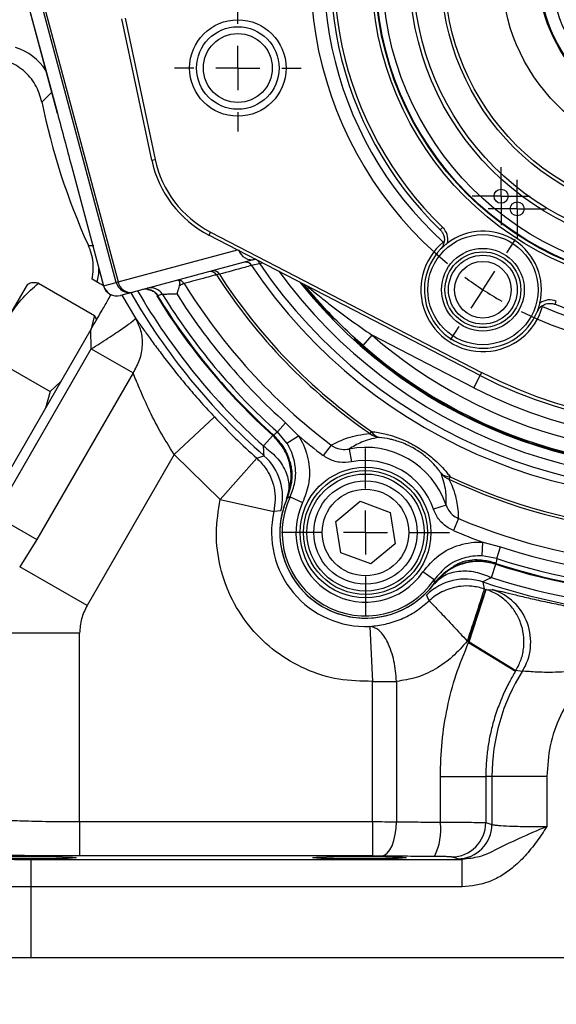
# Model space of a CAD drawing. Header units: inches. Extents: x 0.4 to 16.6, y 0.2 to 10.8.
# Tile 3 of 12: x 3.2 to 4.5, y 4 to 6.2. Entities that reach past the tile are written whole.
import ezdxf

# ---------------------------------------------------------------- set-up
doc = ezdxf.new("R2010")
doc.units = ezdxf.units.IN
doc.header["$MEASUREMENT"] = 0
doc.layers.add('SLD-0', color=7, linetype='Continuous', lineweight=25)
doc.styles.add('SLDTEXTSTYLE0', font='TXT', dxfattribs={"width": 0.75})
doc.dimstyles.new('SLDDIMSTYLE0', dxfattribs={"dimtxt": 0.145833, "dimasz": 0.13, "dimexe": 0, "dimexo": 0.0625, "dimgap": 0.036458, "dimtad": 0, "dimtih": 1, "dimtoh": 1, "dimdec": 1, "dimlfac": 2, "dimrnd": 1e-09, "dimzin": 12, "dimdsep": 46, "dimtxsty": 'SLDTEXTSTYLE0', "dimsah": 1, "dimcen": 0.09, "dimadec": 0, "dimazin": 3, "dimtfac": 1, "dimtdec": 1, "dimtofl": 0, "dimtmove": 0, "dimatfit": 3, "dimfxl": 0, "dimfrac": 2, "dimtolj": 1, "dimtzin": 12, "dimarcsym": 0})

# ---------------------------------------------------------------- blocks, each defined once
blk = doc.blocks.new('_D_2')
at = {"layer": 'SLD-0', "color": 7}
for p, q in [((4.7592, 4.1825), (4.7592, 3.5541)), ((2.7924, 4.0677), (2.7924, 3.5541)), ((2.7924, 3.6791), (3.4659, 3.6791)), ((3.638, 3.6791), (3.5936, 3.6791)), ((3.5936, 3.6791), (3.5936, 3.4474)), ((3.9612, 3.6791), (4.0056, 3.6791)), ((4.0056, 3.6791), (4.0056, 3.4474)), ((4.7592, 3.6791), (4.1333, 3.6791)), ((3.5936, 3.4474), (3.638, 3.4474)), ((4.0056, 3.4474), (3.9612, 3.4474))]:
    blk.add_line(p, q, dxfattribs=at)
for points in [[(2.7924, 3.6791), (2.9224, 3.6591), (2.9224, 3.6991)], [(4.7592, 3.6791), (4.6292, 3.6991), (4.6292, 3.6591)]]:
    blk.add_solid(points, dxfattribs=at)
at = {"layer": 'SLD-0', "color": 7, "char_height": 0.14583, "attachment_point": 1, "style": 'SLDTEXTSTYLE0'}
for s, insert in [('3.9', (3.665, 3.8966)), ('100', (3.638, 3.6353))]:
    blk.add_mtext(s, dxfattribs=dict(at, insert=insert))
blk = doc.blocks.new('SW_CENTERMARKSYMBOL_0')
at = {"layer": 'SLD-0', "color": 0}
for p, q in [((0, 0.1), (0, 0.190625)), ((0, 0), (0, 0.05)), ((-0.1, 0), (-0.190625, 0)), ((0, 0), (-0.05, 0)), ((0, 0), (0, -0.05)), ((0, 0), (0.05, 0)), ((0.1, 0), (0.190625, 0)), ((0, -0.1), (0, -0.190625))]:
    blk.add_line(p, q, dxfattribs=at)
blk = doc.blocks.new('SW_CENTERMARKSYMBOL_5')
at = {"layer": 'SLD-0', "color": 0}
for p, q in [((0, 0.05), (0, 0.065875)), ((0, 0), (0, 0.05)), ((-0.05, 0), (-0.065875, 0)), ((0, 0), (-0.05, 0)), ((0, 0), (0, -0.05)), ((0, 0), (0.05, 0)), ((0.05, 0), (0.065875, 0)), ((0, -0.05), (0, -0.065875))]:
    blk.add_line(p, q, dxfattribs=at)
blk = doc.blocks.new('SW_CENTERMARKSYMBOL_6')
at = {"layer": 'SLD-0', "color": 0}
for p, q in [((0, 0.05), (0, 0.065875)), ((0, 0), (0, 0.05)), ((-0.05, 0), (-0.065875, 0)), ((0, 0), (-0.05, 0)), ((0, 0), (0, -0.05)), ((0, 0), (0.05, 0)), ((0.05, 0), (0.065875, 0)), ((0, -0.05), (0, -0.065875))]:
    blk.add_line(p, q, dxfattribs=at)
blk = doc.blocks.new('SW_CENTERMARKSYMBOL_8')
at = {"layer": 'SLD-0', "color": 0}
for p, q in [((0, 0.1), (0, 0.190625)), ((0, 0), (0, 0.05)), ((-0.1, 0), (-0.190625, 0)), ((0, 0), (-0.05, 0)), ((0, 0), (0, -0.05)), ((0, 0), (0.05, 0)), ((0.1, 0), (0.190625, 0)), ((0, -0.1), (0, -0.190625))]:
    blk.add_line(p, q, dxfattribs=at)
blk = doc.blocks.new('SW_CENTERMARKSYMBOL_15')
at = {"layer": 'SLD-0', "color": 0}
for p, q in [((0, 0.05), (0, 0.065875)), ((0, 0), (0, 0.05)), ((-0.05, 0), (-0.065875, 0)), ((0, 0), (-0.05, 0)), ((0, 0), (0, -0.05)), ((0, 0), (0.05, 0)), ((0.05, 0), (0.065875, 0)), ((0, -0.05), (0, -0.065875))]:
    blk.add_line(p, q, dxfattribs=at)
blk = doc.blocks.new('SW_CENTERMARKSYMBOL_16')
at = {"layer": 'SLD-0', "color": 0}
for p, q in [((0, 0.05), (0, 0.065875)), ((0, 0), (0, 0.05)), ((-0.05, 0), (-0.065875, 0)), ((0, 0), (-0.05, 0)), ((0, 0), (0, -0.05)), ((0, 0), (0.05, 0)), ((0.05, 0), (0.065875, 0)), ((0, -0.05), (0, -0.065875))]:
    blk.add_line(p, q, dxfattribs=at)
blk = doc.blocks.new('SW_CENTERMARKSYMBOL_18')
at = {"layer": 'SLD-0', "color": 0}
for p, q in [((0, 0.1), (0, 0.14375)), ((0, 0), (0, 0.05)), ((-0.1, 0), (-0.14375, 0)), ((0, 0), (-0.05, 0)), ((0, 0), (0, -0.05)), ((0, 0), (0.05, 0)), ((0.1, 0), (0.14375, 0)), ((0, -0.1), (0, -0.14375))]:
    blk.add_line(p, q, dxfattribs=at)
blk = doc.blocks.new('SW_CENTERMARKSYMBOL_20')
at = {"layer": 'SLD-0', "color": 0}
for p, q in [((-0.468, -0.6207), (-0.468, 0.1886)), ((0.0545, 0.0839), (0.0741, 0.1141)), ((0, 0), (0.0272, 0.0419)), ((0, 0), (-0.0272, -0.0419)), ((-0.0545, -0.0839), (-0.0741, -0.1141)), ((-1.2726, -0.1982), (-1.3028, -0.1786)), ((-1.1888, -0.2527), (-1.2307, -0.2255)), ((-1.1888, -0.2527), (-1.1468, -0.2799)), ((-1.1049, -0.3071), (-1.0747, -0.3268)), ((-0.468, -0.7207), (-0.468, -0.6707)), ((-0.568, -0.7207), (-1.3774, -0.7207)), ((-0.468, -0.7207), (-0.518, -0.7207)), ((-0.468, -0.7207), (-0.468, -0.7707)), ((-0.468, -0.7207), (-0.418, -0.7207)), ((-0.368, -0.7207), (0.4413, -0.7207)), ((-0.468, -0.8207), (-0.468, -1.6301)), ((0.1688, -1.1343), (0.1386, -1.1147)), ((0.2527, -1.1888), (0.2107, -1.1615)), ((0.2527, -1.1888), (0.2946, -1.216)), ((0.3366, -1.2432), (0.3667, -1.2629)), ((-0.8816, -1.3576), (-0.862, -1.3274)), ((-0.9361, -1.4415), (-0.9089, -1.3995)), ((-0.9361, -1.4415), (-0.9633, -1.4834)), ((-0.9906, -1.5253), (-1.0102, -1.5555))]:
    blk.add_line(p, q, dxfattribs=at)
for start, end in [(63.6671, 140.3329), (57, 60.3336), (53.6664, 57), (333.6671, 50.3329), (143.6664, 147), (147, 150.3336), (153.6671, 230.3329), (327, 330.3336), (323.6664, 327), (243.6671, 320.3329), (233.6664, 237), (237, 240.3336)]:
    blk.add_arc((-0.468, -0.7207), 0.8594, start, end, dxfattribs=at)

msp = doc.modelspace()

# ---------------------------------------------------------------- linework, layer by layer
at = {"color": 7, "linetype": 'Continuous', "lineweight": 25}
for p, q in [((3.2528, 6.3063), (3.3258, 6.0337)), ((3.2528, 6.3063), (3.3259, 6.0337)), ((3.4593, 5.6499), (3.2814, 6.314)), ((3.2855, 6.3151), (3.4635, 5.651)), ((3.54, 5.9272), (3.4718, 6.2481)), ((3.4795, 6.2498), (3.5477, 5.9288)), ((3.3259, 6.0337), (3.3258, 6.0337)), ((3.54, 5.9272), (3.5477, 5.9288)), ((3.3577, 5.9148), (3.4307, 5.6422)), ((3.3577, 5.9148), (3.4308, 5.6422)), ((3.3577, 5.9148), (3.3577, 5.9148)), ((4.1943, 5.7692), (4.1997, 5.7748)), ((3.6732, 5.7641), (3.6696, 5.7572)), ((4.2847, 5.4384), (3.6696, 5.7572)), ((3.6732, 5.7641), (4.2883, 5.4454)), ((3.3957, 5.7348), (3.3962, 5.7338)), ((3.3962, 5.7338), (3.4089, 5.7336)), ((4.2033, 5.7413), (4.2011, 5.7414)), ((3.7756, 5.7023), (3.4976, 5.6278)), ((3.4164, 5.6504), (3.4048, 5.6571)), ((3.2162, 5.5714), (3.2592, 5.6459)), ((3.283, 5.6483), (3.4098, 5.5751)), ((3.4308, 5.6422), (3.4593, 5.6499)), ((3.4593, 5.6499), (3.4635, 5.651)), ((3.447, 5.6206), (3.4466, 5.6227)), ((3.4976, 5.6278), (3.469, 5.6201)), ((3.5534, 5.6195), (3.5534, 5.6195)), ((4.4265, 5.595), (4.4255, 5.597)), ((4.4547, 5.6001), (4.4576, 5.6073)), ((3.4098, 5.5751), (3.4016, 5.542)), ((3.4154, 5.566), (3.4098, 5.5751)), ((3.4021, 5.543), (3.165, 5.1322)), ((3.4029, 5.4991), (3.4021, 5.543)), ((4.0193, 5.5066), (4.0399, 5.5301)), ((4.2704, 5.4107), (4.0399, 5.5301)), ((3.1846, 5.1209), (3.4029, 5.4991)), ((3.4029, 5.4991), (3.4977, 5.4443)), ((3.183, 5.4751), (3.3098, 5.4019)), ((3.4977, 5.4443), (3.2794, 5.0662)), ((4.2704, 5.4107), (4.2847, 5.4384)), ((4.2883, 5.4454), (4.2847, 5.4384)), ((3.3341, 5.4251), (3.3098, 5.4019)), ((3.3098, 5.4019), (3.299, 5.3643)), ((3.591, 5.2591), (3.6822, 5.3446)), ((3.8249, 5.3105), (3.8436, 5.3313)), ((3.8436, 5.3313), (3.8728, 5.3019)), ((3.8148, 5.3022), (3.7936, 5.2786)), ((3.8148, 5.3022), (3.8194, 5.3021)), ((3.8466, 5.285), (3.8249, 5.3105)), ((3.8466, 5.285), (3.8728, 5.3019)), ((4.0385, 5.3116), (4.035, 5.3066)), ((3.9469, 5.2806), (3.929, 5.257)), ((3.591, 5.2591), (3.3932, 4.9165)), ((3.6953, 5.1575), (3.591, 5.2591)), ((3.7783, 5.2509), (3.7945, 5.2566)), ((3.9875, 5.2717), (3.9933, 5.2423)), ((3.7783, 5.2509), (3.6953, 5.1575)), ((3.8531, 5.243), (3.8537, 5.2421)), ((3.8531, 5.243), (3.8538, 5.2407)), ((3.8538, 5.2407), (3.8544, 5.2382)), ((3.8565, 5.2304), (3.8561, 5.1962)), ((4.2167, 5.2087), (4.2141, 5.2032)), ((3.8541, 5.1635), (3.8823, 5.1501)), ((3.6953, 5.1575), (3.8171, 5.1296)), ((3.8202, 5.1575), (3.8171, 5.1296)), ((3.9573, 5.1075), (4.013, 5.1533)), ((4.013, 5.1533), (4.0806, 5.128)), ((4.2077, 5.1446), (4.1794, 5.1349)), ((3.1846, 5.1209), (3.2794, 5.0662)), ((3.833, 5.1316), (3.8171, 5.1296)), ((4.0806, 5.128), (4.0924, 5.0568)), ((3.9691, 5.0363), (3.9573, 5.1075)), ((4.2357, 5.1139), (4.2242, 5.0865)), ((3.2794, 5.0662), (3.2405, 5.0046)), ((4.0924, 5.0568), (4.0367, 5.011)), ((4.2897, 5.0292), (4.2912, 5.0603)), ((4.2912, 5.0603), (4.3313, 5.0497)), ((4.0367, 5.011), (3.9691, 5.0363)), ((4.3225, 5.0231), (4.2897, 5.0292)), ((4.3225, 5.0231), (4.3313, 5.0497)), ((4.3106, 4.9801), (4.3204, 5.0102)), ((4.318, 5.0142), (4.3204, 5.0102)), ((3.3932, 4.9165), (3.2405, 5.0046)), ((4.1807, 4.975), (4.1549, 4.9927)), ((4.2911, 4.9699), (4.294, 4.9545)), ((4.1693, 4.9273), (4.1635, 4.9407)), ((4.2588, 4.8345), (4.2979, 4.9532)), ((4.2598, 4.8342), (4.2988, 4.9529)), ((4.294, 4.9545), (4.2979, 4.9532)), ((4.2979, 4.9532), (4.2988, 4.9529)), ((4.2988, 4.9529), (4.313, 4.9525)), ((3.3765, 4.854), (3.1891, 4.854)), ((3.3765, 4.426), (3.3765, 4.854)), ((4.0349, 4.8692), (4.0408, 4.7444)), ((4.2588, 4.8345), (4.2556, 4.8359)), ((4.2588, 4.8345), (4.2598, 4.8342)), ((4.2588, 4.8325), (4.2588, 4.8345)), ((4.2588, 4.8325), (4.2598, 4.8342)), ((4.2588, 4.8325), (4.3652, 4.7679)), ((4.2598, 4.8342), (4.366, 4.7692)), ((4.3805, 4.7671), (4.366, 4.7692)), ((4.0408, 4.7444), (4.0953, 4.7444)), ((4.0408, 4.426), (4.0408, 4.7444)), ((4.0953, 4.7444), (4.0953, 4.4259)), ((4.1946, 4.5287), (4.2977, 4.5287)), ((4.1946, 4.4249), (4.1946, 4.5287)), ((4.2977, 4.5287), (4.2977, 4.4238)), ((4.3117, 4.5287), (4.2977, 4.5287)), ((4.3117, 4.5287), (4.3117, 4.4196)), ((4.4362, 4.5287), (4.3117, 4.5287)), ((4.4362, 4.5287), (4.4362, 4.4147)), ((3.3765, 4.426), (3.3765, 4.3481)), ((3.3765, 4.426), (4.0408, 4.426)), ((4.0408, 4.426), (4.0408, 4.3481)), ((4.2977, 4.4238), (4.3117, 4.4196)), ((3.2654, 4.3403), (4.2443, 4.3403)), ((3.2654, 4.3403), (3.2654, 4.2779)), ((4.0408, 4.3481), (3.3765, 4.3481)), ((4.234, 4.3416), (4.22, 4.3458)), ((4.2443, 4.3403), (4.234, 4.3416)), ((4.2443, 4.2779), (4.2443, 4.3403)), ((3.2654, 4.2779), (3.2654, 4.1177)), ((4.2443, 4.2779), (3.2654, 4.2779)), ((3.0535, 4.1177), (3.2654, 4.1177)), ((3.2654, 4.1177), (6.253, 4.1177))]:
    msp.add_line(p, q, dxfattribs=at)
at = {"color": 8, "linetype": 'Continuous', "lineweight": 25}
for p, q in [((3.313, 6.0815), (3.291, 6.0593)), ((3.4635, 5.651), (3.7344, 5.7236)), ((3.7914, 5.6941), (3.7851, 5.6918)), ((3.4308, 5.6422), (3.4307, 5.6422)), ((3.4719, 5.6209), (3.5035, 5.5684))]:
    msp.add_line(p, q, dxfattribs=at)
at = {"color": 7, "linetype": 'Continuous', "lineweight": 25, "flags": 128}
for points in [[(3.7851, 5.6918), (3.784, 5.6941), (3.7827, 5.6963), (3.7813, 5.6982), (3.7798, 5.6997), (3.7782, 5.7009), (3.7765, 5.7016), (3.7749, 5.7019), (3.7734, 5.7017)], [(3.5647, 5.6226), (3.56, 5.6213), (3.5534, 5.6195)], [(4.0613, 4.3479), (4.0678, 4.3497), (4.0741, 4.3544), (4.08, 4.3617), (4.0851, 4.3714), (4.0893, 4.3831), (4.0925, 4.3965), (4.0945, 4.4109), (4.0953, 4.4259)]]:
    msp.add_lwpolyline(points, dxfattribs=at)
at = {"color": 7, "linetype": 'Continuous', "lineweight": 25}
for centre, radius in [((4.7592, 6.3541), 0.7201), ((4.7592, 6.3541), 0.7123), ((4.7592, 6.3541), 0.711), ((4.7592, 6.3541), 0.6954), ((4.7592, 6.3541), 0.6344), ((4.7592, 6.3541), 0.6257), ((4.7592, 6.3541), 0.5625), ((4.7592, 6.3541), 0.555), ((4.7592, 6.3541), 0.425), ((4.7592, 6.3541), 0.342), ((4.7592, 6.3541), 0.34), ((3.7353, 6.1364), 0.1094), ((3.7353, 6.1364), 0.0937), ((3.7353, 6.1364), 0.0781), ((4.3323, 5.8454), 0.0159), ((4.3689, 5.8168), 0.0159), ((4.2911, 5.6333), 0.125), ((4.2911, 5.6333), 0.0938), ((4.2911, 5.6333), 0.086), ((4.2911, 5.6333), 0.0781), ((4.2911, 5.6333), 0.0643), ((4.0249, 5.0822), 0.1484), ((4.0249, 5.0822), 0.1406), ((4.0249, 5.0822), 0.1328), ((4.0249, 5.0822), 0.1173), ((4.0249, 5.0822), 0.0983)]:
    msp.add_circle(centre, radius, dxfattribs=at)
for centre, radius, start, end in [((4.7592, 6.3541), 0.8287, 156.3294, 227.6706), ((4.7592, 6.3541), 0.3125, 245.0053, 235.3929), ((4.7592, 6.3541), 0.8131, 158.0066, 225.9934), ((4.7592, 6.3541), 0.8053, 158.0066, 225.9934), ((4.7592, 6.3541), 1.4975, 191.3517, 204.4249), ((3.7846, 5.9792), 0.25, 192, 242.6076), ((3.7846, 5.9792), 0.2422, 192, 242.6076), ((4.7592, 6.3541), 1.125, 228.8785, 335.1215), ((4.7592, 6.3541), 1.0938, 228.8785, 335.1215), ((4.7592, 6.3541), 0.8287, 246.3294, 317.6706), ((4.7592, 6.3541), 0.8131, 248.0066, 315.9934), ((4.1726, 5.7467), 0.0391, 348.8328, 45.9934), ((4.2911, 5.6333), 0.1328, 346.8305, 127.1695), ((4.2911, 5.6333), 0.1406, 129.8003, 344.1997), ((4.2911, 5.6333), 0.1328, 136.2756, 337.7244), ((4.7592, 6.3541), 1.0312, 242.6076, 321.3924), ((4.7592, 6.3541), 1.0234, 242.6076, 321.3924), ((3.6808, 5.6625), 0.0139, 24.8931, 101.7103), ((3.754, 5.6822), 0.0138, 25.7143, 101.7593), ((4.7592, 6.3541), 1.0625, 242.6076, 321.3924), ((3.6003, 5.6393), 0.0155, 31.0868, 94.6775), ((3.6738, 5.659), 0.0155, 31.9737, 104.7788), ((4.7592, 6.3541), 1.2734, 212.6426, 235.3419), ((4.7592, 6.3541), 1.2673, 212.7563, 235.3419), ((3.4609, 5.6503), 0.0313, 195, 285), ((3.4609, 5.6503), 0.0312, 194.9756, 284.9756), ((3.4895, 5.658), 0.0312, 194.9756, 284.9756), ((3.4923, 5.6566), 0.0293, 191.0742, 280.4441), ((3.5268, 5.6033), 0.0312, 31.1931, 104.945), ((3.538, 5.6064), 0.0312, 31.324, 104.9451), ((4.7592, 6.3541), 1.3461, 211.6719, 232.8828), ((4.7592, 6.3541), 1.2673, 244.6581, 325.3419), ((4.7592, 6.3541), 1.4611, 209.8715, 228.6846), ((4.7592, 6.3541), 1.412, 211.35, 228.0877), ((4.7592, 6.3541), 1.4007, 211.4824, 228.1634), ((4.7592, 6.3541), 1.3727, 212.1729, 228.1634), ((4.7592, 6.3541), 1.2734, 244.6581, 325.3419), ((4.443, 5.5711), 0.0391, 68.0066, 125.1672), ((4.7592, 6.3541), 1.3461, 247.1172, 322.8828), ((4.7592, 6.3541), 1.3727, 251.8366, 318.1634), ((4.7592, 6.3541), 1.4136, 251.918, 318.082), ((4.7592, 6.3541), 1.412, 251.9123, 318.0877), ((4.7592, 6.3541), 1.4007, 251.8366, 318.1634), ((4.7592, 6.3541), 1.4611, 251.3154, 318.6846), ((4.7592, 6.3541), 1.4453, 251.918, 318.082), ((4.7592, 6.3541), 1.4761, 223.147, 228.3575), ((4.7592, 6.3541), 1.3758, 229.8885, 232.8828), ((4.0635, 5.3454), 0.0481, 233.6759, 261.0047), ((4.063, 5.3248), 0.0278, 208.2442, 255.4231), ((4.0248, 5.0821), 0.1933, 18.8578, 101.1422), ((3.7119, 5.1627), 0.125, 345.5595, 48.6586), ((4.0248, 5.0821), 0.1633, 18.8578, 101.1422), ((4.2159, 5.2365), 0.0278, 224.5769, 271.7558), ((4.2335, 5.2472), 0.0481, 218.9953, 246.3241), ((4.0248, 5.0821), 0.1891, 154.4979, 325.5021), ((4.0248, 5.0821), 0.1942, 156.2653, 195), ((4.0248, 5.0821), 0.1942, 156.2653, 323.7347), ((4.0248, 5.0821), 0.1579, 154.4979, 325.5021), ((4.0248, 5.0821), 0.2131, 167.1017, 272.715), ((4.7592, 6.3541), 1.3758, 247.1172, 250.1115), ((4.0248, 5.0821), 0.1942, 195, 323.7347), ((4.2511, 4.8515), 0.125, 71.3414, 134.4405), ((4.2744, 4.8335), 0.1252, 327.9774, 72.0171), ((4.7592, 4.5287), 0.4475, 147.8067, 180), ((4.7592, 4.5287), 0.4609, 148.5435, 148.7415), ((4.0635, 4.4072), 0.1322, 332.8712, 7.6869), ((4.2196, 4.4239), 0.078, 270.2525, 359.9463), ((4.2337, 4.4197), 0.078, 270.2525, 359.9463)]:
    msp.add_arc(centre, radius, start, end, dxfattribs=at)
at = {"color": 8, "linetype": 'Continuous', "lineweight": 25}
for centre, radius, start, end in [((3.1946, 6.0631), 0.1251, 32.7002, 73.046), ((4.7592, 6.3541), 1.1954, 213.852, 351.7693), ((4.7592, 6.3541), 1.1779, 214.211, 350.2922), ((4.7592, 6.3541), 1.1524, 216.0999, 347.9001), ((4.7592, 6.3541), 1.1293, 218.5535, 345.4465), ((4.7592, 6.3541), 1.1275, 227.5537, 335.4772), ((3.2952, 5.6815), 0.1251, 345.6045, 359.8359), ((4.7592, 6.3541), 1.1275, 219.019, 224.2467), ((4.7592, 6.3541), 1.4453, 210.0381, 228.082), ((4.7592, 6.3541), 1.4136, 211.3039, 228.082)]:
    msp.add_arc(centre, radius, start, end, dxfattribs=at)
at = {"color": 7, "linetype": 'Continuous', "lineweight": 25}
msp.add_ellipse((3.7676, 5.7325), major_axis=(0.0305, 0.0082), ratio=0.989063, start_param=3.141593, end_param=4.712389, dxfattribs=at)
for centre in [(3.2631, 4.3442), (4.0112, 4.3442)]:
    msp.add_ellipse(centre, major_axis=(0.1055, 0), ratio=0.026186, dxfattribs=at)
for points, knots in [([(3.291, 6.0593), (3.2869, 6.0728), (3.2786, 6.0998), (3.2501, 6.1322), (3.2214, 6.1494), (3.2033, 6.1546), (3.1986, 6.156)], [0, 0, 0, 0, 0.298623, 0.597248, 0.895814, 1, 1, 1, 1]), ([(3.3259, 6.0337), (3.3312, 6.0136), (3.3419, 5.974), (3.3525, 5.9343), (3.3577, 5.9148)], [0, 0, 0, 0, 0.507779, 1, 1, 1, 1]), ([(4.1943, 5.7692), (4.1961, 5.7671), (4.1998, 5.763), (4.2032, 5.7548), (4.2041, 5.7474), (4.2035, 5.7429), (4.2033, 5.7413)], [0, 0, 0, 0, 0.240771, 0.480327, 0.823632, 1, 1, 1, 1]), ([(3.4048, 5.6571), (3.4059, 5.6645), (3.409, 5.6858), (3.405, 5.7123), (3.3979, 5.7296), (3.3962, 5.7338)], [0, 0, 0, 0, 0.28602, 0.82288, 1, 1, 1, 1]), ([(4.1951, 5.7251), (4.1968, 5.7272), (4.2002, 5.7313), (4.2024, 5.737), (4.2031, 5.7402), (4.2033, 5.7413)], [0, 0, 0, 0, 0.401313, 0.799783, 1, 1, 1, 1]), ([(4.2109, 5.7392), (4.2091, 5.7377), (4.2032, 5.7331), (4.1983, 5.7285), (4.1952, 5.7252), (4.1951, 5.7251)], [0, 0, 0, 0, 0.306258, 0.993779, 1, 1, 1, 1]), ([(3.7665, 5.6882), (3.7613, 5.6868), (3.7369, 5.6801), (3.7125, 5.6735), (3.6934, 5.6684)], [0, 0, 0, 0, 0.213576, 1, 1, 1, 1]), ([(3.7851, 5.6918), (3.7794, 5.6907), (3.7724, 5.6893), (3.7675, 5.6884), (3.7665, 5.6882)], [0, 0, 0, 0, 0.798196, 1, 1, 1, 1]), ([(3.599, 5.6547), (3.6001, 5.6546), (3.6022, 5.6543), (3.6034, 5.651), (3.6035, 5.6467), (3.6027, 5.6435), (3.6024, 5.6424)], [0, 0, 0, 0, 0.295655, 0.579466, 0.848349, 1, 1, 1, 1]), ([(3.6869, 5.6672), (3.6853, 5.6668), (3.6774, 5.6646), (3.6529, 5.658), (3.6301, 5.6518), (3.6135, 5.6473)], [0, 0, 0, 0, 0.06434, 0.321699, 1, 1, 1, 1]), ([(3.6934, 5.6684), (3.691, 5.6679), (3.6882, 5.6674), (3.6871, 5.6672), (3.6869, 5.6672)], [0, 0, 0, 0, 0.8482658, 1, 1, 1, 1]), ([(3.2162, 5.5714), (3.2174, 5.5734), (3.2265, 5.5889), (3.2471, 5.6161), (3.271, 5.6375), (3.283, 5.6483)], [0, 0, 0, 0, 0.0701, 0.53079, 1, 1, 1, 1]), ([(3.283, 5.6483), (3.277, 5.6488), (3.265, 5.6498), (3.2606, 5.6462), (3.2583, 5.6444)], [0, 0, 0, 0, 0.495458, 1, 1, 1, 1]), ([(3.4301, 5.6425), (3.4287, 5.6433), (3.4206, 5.648), (3.4183, 5.6493), (3.4164, 5.6504)], [0, 0, 0, 0, 0.169822, 1, 1, 1, 1]), ([(3.5306, 5.634), (3.5314, 5.634), (3.533, 5.634), (3.5344, 5.6334), (3.5351, 5.6332)], [0, 0, 0, 0, 0.493256, 1, 1, 1, 1]), ([(3.5351, 5.6332), (3.5383, 5.632), (3.5449, 5.6295), (3.5506, 5.6238), (3.5529, 5.6201), (3.5534, 5.6195)], [0, 0, 0, 0, 0.441382, 0.898487, 1, 1, 1, 1]), ([(3.6024, 5.6424), (3.6011, 5.6379), (3.5994, 5.6317), (3.5977, 5.625), (3.5973, 5.6232), (3.5972, 5.6231)], [0, 0, 0, 0, 0.7309436, 0.9922461, 1, 1, 1, 1]), ([(3.6135, 5.6473), (3.613, 5.647), (3.6116, 5.6464), (3.6074, 5.6446), (3.6036, 5.6429), (3.6024, 5.6424)], [0, 0, 0, 0, 0.342073, 0.78066, 1, 1, 1, 1]), ([(4.0193, 5.5066), (4.0034, 5.5209), (3.9713, 5.5499), (3.9319, 5.5911), (3.9056, 5.6211), (3.8919, 5.6375), (3.8874, 5.643), (3.8855, 5.6453)], [0, 0, 0, 0, 0.317529, 0.639429, 0.845666, 0.935772, 1, 1, 1, 1]), ([(3.8914, 5.6423), (3.8914, 5.6422), (3.8916, 5.6421), (3.8927, 5.6411), (3.8959, 5.6385), (3.9029, 5.6327), (3.9188, 5.6197), (3.948, 5.5966), (3.99, 5.5648), (4.0232, 5.5417), (4.0399, 5.5301)], [0, 0, 0, 0, 0.012143, 0.030844, 0.039459, 0.106735, 0.183914, 0.374771, 0.686453, 1, 1, 1, 1]), ([(3.4021, 5.543), (3.41, 5.5567), (3.4232, 5.5795), (3.4385, 5.606), (3.4446, 5.6165), (3.447, 5.6206)], [0, 0, 0, 0, 0.474801, 0.795411, 1, 1, 1, 1]), ([(3.5972, 5.6231), (3.5963, 5.6231), (3.5913, 5.6231), (3.5828, 5.6229), (3.5735, 5.6228), (3.5667, 5.6226), (3.5653, 5.6226), (3.5647, 5.6226)], [0, 0, 0, 0, 0.062631, 0.318116, 0.556054, 0.780978, 1, 1, 1, 1]), ([(4.414, 5.583), (4.4141, 5.583), (4.4158, 5.5873), (4.4181, 5.5935), (4.4199, 5.6008), (4.4205, 5.6031)], [0, 0, 0, 0, 0.006221, 0.693742, 1, 1, 1, 1]), ([(4.4255, 5.597), (4.4239, 5.5958), (4.4206, 5.5933), (4.4166, 5.5883), (4.4148, 5.5845), (4.414, 5.583)], [0, 0, 0, 0, 0.356357, 0.74604, 1, 1, 1, 1]), ([(4.4255, 5.597), (4.4292, 5.599), (4.435, 5.6021), (4.4451, 5.6026), (4.4511, 5.6015), (4.4541, 5.6003), (4.4547, 5.6001)], [0, 0, 0, 0, 0.464807, 0.722868, 0.945934, 1, 1, 1, 1]), ([(3.4029, 5.4991), (3.4159, 5.5073), (3.4426, 5.5243), (3.4763, 5.5468), (3.4993, 5.5634), (3.5021, 5.5668), (3.5035, 5.5684)], [0, 0, 0, 0, 0.242744, 0.500002, 0.759266, 1, 1, 1, 1]), ([(3.4977, 5.4443), (3.5032, 5.4541), (3.5145, 5.4739), (3.5203, 5.5072), (3.5176, 5.5401), (3.5081, 5.5591), (3.5035, 5.5684)], [0, 0, 0, 0, 0.245114, 0.5, 0.754886, 1, 1, 1, 1]), ([(3.5035, 5.5684), (3.5074, 5.5629), (3.5152, 5.5519), (3.5314, 5.5291), (3.5503, 5.5031), (3.5722, 5.474), (3.5966, 5.4428), (3.6234, 5.4104), (3.652, 5.3773), (3.6722, 5.3554), (3.6822, 5.3446)], [0, 0, 0, 0, 0.130637, 0.258247, 0.384518, 0.509998, 0.633383, 0.756676, 0.87893, 1, 1, 1, 1]), ([(3.591, 5.2591), (3.58, 5.2767), (3.5581, 5.312), (3.5319, 5.364), (3.5108, 5.4121), (3.5021, 5.4336), (3.4977, 5.4443)], [0, 0, 0, 0, 0.24971, 0.49984, 0.749823, 1, 1, 1, 1]), ([(3.846, 5.1595), (3.8506, 5.1746), (3.8584, 5.1996), (3.8541, 5.2391), (3.8413, 5.2738), (3.8235, 5.2929), (3.8148, 5.3022)], [0, 0, 0, 0, 0.30035, 0.499876, 0.756118, 1, 1, 1, 1]), ([(3.816, 5.3033), (3.8176, 5.3046), (3.8206, 5.307), (3.8236, 5.3094), (3.8249, 5.3105)], [0, 0, 0, 0, 0.549647, 1, 1, 1, 1]), ([(3.816, 5.3033), (3.8256, 5.293), (3.8387, 5.2787), (3.8488, 5.2569), (3.8517, 5.2475), (3.8531, 5.243)], [0, 0, 0, 0, 0.584451, 0.802874, 1, 1, 1, 1]), ([(3.8728, 5.3019), (3.8746, 5.2988), (3.8856, 5.2809), (3.8981, 5.2438), (3.8988, 5.1934), (3.8874, 5.1635), (3.8823, 5.1501)], [0, 0, 0, 0, 0.067291, 0.398, 0.728909, 1, 1, 1, 1]), ([(3.9469, 5.2806), (3.9588, 5.2865), (3.9769, 5.2955), (4.0068, 5.3037), (4.0256, 5.3056), (4.035, 5.3066)], [0, 0, 0, 0, 0.486338, 0.743005, 1, 1, 1, 1]), ([(4.056, 5.2978), (4.0557, 5.2978), (4.0397, 5.2958), (4.0149, 5.2883), (3.9964, 5.2771), (3.9875, 5.2717)], [0, 0, 0, 0, 0.009852, 0.521484, 1, 1, 1, 1]), ([(4.0385, 5.3116), (4.0484, 5.3101), (4.0727, 5.3066), (4.1116, 5.2935), (4.1497, 5.2726), (4.1831, 5.2474), (4.2041, 5.2254), (4.2146, 5.2115), (4.2167, 5.2087)], [0, 0, 0, 0, 0.162337, 0.395787, 0.554182, 0.711926, 0.942817, 1, 1, 1, 1]), ([(4.1961, 5.217), (4.1945, 5.2192), (4.1866, 5.2301), (4.1709, 5.2475), (4.1454, 5.2672), (4.128, 5.277), (4.1095, 5.2856), (4.095, 5.2906), (4.0744, 5.2956), (4.0638, 5.2969), (4.056, 5.2978)], [0, 0, 0, 0, 0.0604263, 0.2958272, 0.4481007, 0.5756539, 0.5987821, 0.7719113, 0.8304807, 1, 1, 1, 1]), ([(3.7936, 5.2786), (3.8039, 5.2705), (3.825, 5.2538), (3.845, 5.2219), (3.8537, 5.1886), (3.8485, 5.169), (3.846, 5.1595)], [0, 0, 0, 0, 0.243136, 0.5, 0.756864, 1, 1, 1, 1]), ([(3.7945, 5.2566), (3.7947, 5.257), (3.7949, 5.2576), (3.7941, 5.2645), (3.7938, 5.273), (3.7936, 5.2786)], [0, 0, 0, 0, 0.249707, 0.501478, 1, 1, 1, 1]), ([(3.8541, 5.1635), (3.8582, 5.1743), (3.8674, 5.1982), (3.8669, 5.2385), (3.8569, 5.2683), (3.8481, 5.2826), (3.8466, 5.285)], [0, 0, 0, 0, 0.271237, 0.602164, 0.932744, 1, 1, 1, 1]), ([(3.9469, 5.2806), (3.9491, 5.2791), (3.9562, 5.2744), (3.9702, 5.2699), (3.9817, 5.2711), (3.9875, 5.2717)], [0, 0, 0, 0, 0.191451, 0.594457, 1, 1, 1, 1]), ([(3.9933, 5.2423), (3.9841, 5.2414), (3.9659, 5.2397), (3.9437, 5.247), (3.9326, 5.2546), (3.929, 5.257)], [0, 0, 0, 0, 0.403564, 0.807281, 1, 1, 1, 1]), ([(3.7783, 5.2509), (3.7855, 5.2436), (3.7979, 5.2309), (3.8105, 5.2076), (3.8187, 5.1838), (3.8197, 5.1662), (3.8202, 5.1575)], [0, 0, 0, 0, 0.291929, 0.499961, 0.752782, 1, 1, 1, 1]), ([(3.8537, 5.2421), (3.8545, 5.2387), (3.8576, 5.2253), (3.8591, 5.197), (3.8515, 5.1737), (3.8471, 5.1602)], [0, 0, 0, 0, 0.125551, 0.495144, 1, 1, 1, 1]), ([(3.8538, 5.2407), (3.8538, 5.241), (3.8537, 5.2414), (3.8537, 5.2419), (3.8537, 5.242), (3.8537, 5.2421)], [0, 0, 0, 0, 0.615731, 0.960281, 1, 1, 1, 1]), ([(4.2077, 5.1446), (4.2081, 5.1549), (4.209, 5.1764), (4.2005, 5.2031), (4.1961, 5.217)], [0, 0, 0, 0, 0.478666, 1, 1, 1, 1]), ([(4.2141, 5.2032), (4.2143, 5.2028), (4.2233, 5.185), (4.2331, 5.154), (4.2349, 5.1271), (4.2357, 5.1139)], [0, 0, 0, 0, 0.010657, 0.513477, 1, 1, 1, 1]), ([(3.8541, 5.1635), (3.8531, 5.1631), (3.8507, 5.162), (3.8484, 5.1609), (3.8471, 5.1602)], [0, 0, 0, 0, 0.423273, 1, 1, 1, 1]), ([(4.0408, 4.7444), (4.0152, 4.7449), (3.9631, 4.7458), (3.8877, 4.7699), (3.8198, 4.8095), (3.7633, 4.8633), (3.7202, 4.9285), (3.6933, 5.0024), (3.683, 5.0808), (3.6912, 5.1322), (3.6953, 5.1575)], [0, 0, 0, 0, 0.123326, 0.25, 0.376674, 0.5, 0.623326, 0.75, 0.876674, 1, 1, 1, 1]), ([(4.2077, 5.1446), (4.2088, 5.1418), (4.212, 5.1338), (4.2208, 5.1221), (4.2308, 5.1166), (4.2357, 5.1139)], [0, 0, 0, 0, 0.207401, 0.604963, 1, 1, 1, 1]), ([(4.2242, 5.0865), (4.2163, 5.0909), (4.2005, 5.0995), (4.1862, 5.1179), (4.1811, 5.1306), (4.1794, 5.1349)], [0, 0, 0, 0, 0.3970228, 0.7938935, 1, 1, 1, 1]), ([(4.1549, 4.9927), (4.1663, 5.0062), (4.1891, 5.0332), (4.2378, 5.0566), (4.2733, 5.0612), (4.291, 5.0603), (4.2912, 5.0603)], [0, 0, 0, 0, 0.332453, 0.664935, 0.996731, 1, 1, 1, 1]), ([(4.2897, 5.0292), (4.2895, 5.0292), (4.2754, 5.0299), (4.247, 5.0262), (4.208, 5.0075), (4.1898, 4.9858), (4.1807, 4.975)], [0, 0, 0, 0, 0.003267, 0.334916, 0.667383, 1, 1, 1, 1]), ([(4.3204, 5.0102), (4.308, 5.0131), (4.2826, 5.019), (4.2461, 5.0128), (4.2098, 4.9967), (4.192, 4.9775), (4.1813, 4.9659)], [0, 0, 0, 0, 0.243882, 0.500124, 0.699655, 1, 1, 1, 1]), ([(4.2244, 5.006), (4.2316, 5.0098), (4.2513, 5.0201), (4.2848, 5.0224), (4.3082, 5.0166), (4.318, 5.0142)], [0, 0, 0, 0, 0.251858, 0.685797, 1, 1, 1, 1]), ([(4.225, 5.0045), (4.225, 5.0045), (4.2273, 5.0056), (4.2296, 5.0065), (4.2317, 5.0074)], [0, 0, 0, 0, 0.020091, 1, 1, 1, 1]), ([(4.2317, 5.0074), (4.2339, 5.0083), (4.2489, 5.0146), (4.2796, 5.021), (4.3071, 5.0149), (4.3208, 5.0119)], [0, 0, 0, 0, 0.07803, 0.53902, 1, 1, 1, 1]), ([(4.3225, 5.0231), (4.3223, 5.0214), (4.3218, 5.0177), (4.3212, 5.0139), (4.3208, 5.0119)], [0, 0, 0, 0, 0.450353, 1, 1, 1, 1]), ([(4.1811, 4.9674), (4.1905, 4.9782), (4.2037, 4.9932), (4.2211, 5.0027), (4.2261, 5.0055)], [0, 0, 0, 0, 0.71275, 1, 1, 1, 1]), ([(4.1813, 4.9659), (4.1883, 4.9729), (4.2027, 4.9871), (4.2358, 4.9962), (4.2735, 4.9949), (4.2984, 4.985), (4.3106, 4.9801)], [0, 0, 0, 0, 0.243136, 0.5, 0.756864, 1, 1, 1, 1]), ([(4.1814, 4.9672), (4.1907, 4.9779), (4.2035, 4.9926), (4.2204, 5.002), (4.225, 5.0045)], [0, 0, 0, 0, 0.729749, 1, 1, 1, 1]), ([(4.294, 4.9545), (4.2847, 4.9569), (4.2673, 4.9614), (4.2357, 4.9608), (4.203, 4.9518), (4.1803, 4.9372), (4.1705, 4.9283), (4.1693, 4.9273)], [0, 0, 0, 0, 0.214204, 0.40304, 0.703503, 0.963939, 1, 1, 1, 1]), ([(4.1814, 4.9672), (4.1813, 4.9687), (4.1811, 4.9713), (4.1808, 4.9739), (4.1807, 4.975)], [0, 0, 0, 0, 0.576727, 1, 1, 1, 1]), ([(4.3106, 4.9801), (4.3056, 4.9775), (4.2982, 4.9735), (4.2918, 4.9707), (4.2913, 4.9702), (4.2911, 4.9699)], [0, 0, 0, 0, 0.497935, 0.748079, 1, 1, 1, 1]), ([(4.294, 4.9545), (4.2935, 4.9525), (4.2927, 4.9496), (4.2879, 4.9346), (4.2831, 4.9196), (4.277, 4.9008), (4.2681, 4.8736), (4.2605, 4.8506), (4.2556, 4.8359)], [0, 0, 0, 0, 0.239852, 0.366716, 0.500002, 0.623062, 0.760148, 1, 1, 1, 1]), ([(4.366, 4.7692), (4.3703, 4.7774), (4.379, 4.7941), (4.3846, 4.822), (4.3842, 4.8504), (4.3775, 4.8777), (4.365, 4.9029), (4.347, 4.9248), (4.3247, 4.9424), (4.3074, 4.9494), (4.2988, 4.9529)], [0, 0, 0, 0, 0.1234062, 0.25, 0.3765938, 0.5, 0.6234062, 0.75, 0.8765938, 1, 1, 1, 1]), ([(4.313, 4.9525), (4.3154, 4.9522), (4.3203, 4.9516), (4.3387, 4.9472), (4.3645, 4.9408), (4.3974, 4.9329), (4.4359, 4.9243), (4.4784, 4.9158), (4.5234, 4.9079), (4.5542, 4.9037), (4.5696, 4.9015)], [0, 0, 0, 0, 0.130349, 0.259935, 0.386985, 0.512812, 0.63566, 0.757354, 0.878204, 1, 1, 1, 1]), ([(4.0349, 4.8692), (4.0464, 4.8705), (4.069, 4.8729), (4.105, 4.8847), (4.1396, 4.9023), (4.1594, 4.9189), (4.1693, 4.9273)], [0, 0, 0, 0, 0.263651, 0.516266, 0.758557, 1, 1, 1, 1]), ([(4.1693, 4.9273), (4.1708, 4.9258), (4.173, 4.9237), (4.184, 4.9122), (4.1951, 4.9005), (4.2089, 4.8858), (4.2287, 4.8647), (4.245, 4.8473), (4.2556, 4.8359)], [0, 0, 0, 0, 0.239739, 0.364609, 0.499999, 0.631458, 0.760261, 1, 1, 1, 1]), ([(4.0953, 4.7444), (4.0938, 4.7601), (4.0916, 4.7841), (4.0834, 4.8131), (4.0756, 4.8327), (4.0661, 4.849), (4.0527, 4.8648), (4.0418, 4.8675), (4.0349, 4.8692)], [0, 0, 0, 0, 0.239499, 0.366284, 0.500002, 0.622906, 0.760501, 1, 1, 1, 1]), ([(4.2556, 4.8359), (4.2448, 4.8236), (4.2233, 4.7992), (4.1836, 4.771), (4.1399, 4.7509), (4.1102, 4.7466), (4.0953, 4.7444)], [0, 0, 0, 0, 0.251269, 0.499475, 0.748839, 1, 1, 1, 1]), ([(4.1946, 4.5287), (4.1953, 4.5549), (4.1968, 4.6071), (4.2094, 4.6845), (4.2288, 4.7603), (4.2488, 4.8084), (4.2588, 4.8325)], [0, 0, 0, 0, 0.250868, 0.501015, 0.750173, 1, 1, 1, 1]), ([(4.3652, 4.7679), (4.3603, 4.7595), (4.3498, 4.7414), (4.3372, 4.715), (4.3251, 4.6853), (4.3151, 4.6549), (4.307, 4.6222), (4.3016, 4.5909), (4.2983, 4.5601), (4.2979, 4.539), (4.2977, 4.5287)], [0, 0, 0, 0, 0.115557, 0.249735, 0.348131, 0.498365, 0.630943, 0.749226, 0.876999, 1, 1, 1, 1]), ([(4.5534, 4.7776), (4.5345, 4.7741), (4.4969, 4.767), (4.4505, 4.7643), (4.4189, 4.765), (4.4, 4.7662), (4.3859, 4.7673), (4.3823, 4.7672), (4.3805, 4.7671)], [0, 0, 0, 0, 0.250662, 0.499789, 0.620781, 0.749545, 0.870942, 1, 1, 1, 1]), ([(4.5534, 4.7776), (4.5363, 4.7616), (4.5017, 4.7291), (4.4649, 4.6673), (4.4407, 4.5995), (4.4377, 4.5521), (4.4362, 4.5287)], [0, 0, 0, 0, 0.246951, 0.5, 0.753049, 1, 1, 1, 1]), ([(3.1891, 4.4327), (3.1899, 4.4323), (3.1913, 4.4317), (3.1972, 4.4309), (3.2066, 4.43), (3.222, 4.429), (3.2464, 4.4279), (3.2751, 4.4271), (3.3076, 4.4265), (3.3418, 4.4261), (3.365, 4.426), (3.3765, 4.426)], [0, 0, 0, 0, 0.094441, 0.174707, 0.240789, 0.376634, 0.500195, 0.629985, 0.756546, 0.879883, 1, 1, 1, 1]), ([(4.0408, 4.426), (4.0502, 4.426), (4.069, 4.426), (4.0865, 4.4259), (4.0953, 4.4259)], [0, 0, 0, 0, 0.495691, 1, 1, 1, 1]), ([(4.0953, 4.4259), (4.1114, 4.4257), (4.1434, 4.4252), (4.1776, 4.425), (4.1946, 4.4249)], [0, 0, 0, 0, 0.503752, 1, 1, 1, 1]), ([(4.1946, 4.4249), (4.2074, 4.4249), (4.2339, 4.4248), (4.2651, 4.4245), (4.2894, 4.4242), (4.2947, 4.4239), (4.2977, 4.4238)], [0, 0, 0, 0, 0.242571, 0.500042, 0.71908, 1, 1, 1, 1]), ([(4.4362, 4.4147), (4.4144, 4.4056), (4.3745, 4.389), (4.3263, 4.365), (4.2855, 4.3448), (4.2573, 4.3418), (4.2443, 4.3403)], [0, 0, 0, 0, 0.3267, 0.597068, 0.814921, 1, 1, 1, 1]), ([(4.4362, 4.4147), (4.4285, 4.4032), (4.4131, 4.3803), (4.3876, 4.3481), (4.3605, 4.3218), (4.3325, 4.3023), (4.2956, 4.2835), (4.2649, 4.2801), (4.2443, 4.2779)], [0, 0, 0, 0, 0.169833, 0.335259, 0.499965, 0.627921, 0.750683, 1, 1, 1, 1]), ([(4.3117, 4.4196), (4.3131, 4.4192), (4.3157, 4.4185), (4.3283, 4.4173), (4.3517, 4.416), (4.3903, 4.4149), (4.4212, 4.4148), (4.4362, 4.4147)], [0, 0, 0, 0, 0.149129, 0.282442, 0.500842, 0.756432, 1, 1, 1, 1]), ([(3.3765, 4.3481), (3.3607, 4.3481), (3.3282, 4.3481), (3.2799, 4.3485), (3.2334, 4.3491), (3.1916, 4.3499), (3.1572, 4.351), (3.1319, 4.3522), (3.1158, 4.3534), (3.1127, 4.3543), (3.1112, 4.3547)], [0, 0, 0, 0, 0.1169641, 0.2405405, 0.3689583, 0.4999461, 0.6309427, 0.7593852, 0.8829968, 1, 1, 1, 1]), ([(3.1137, 4.3434), (3.1197, 4.3429), (3.1319, 4.3421), (3.1686, 4.3411), (3.2147, 4.3405), (3.2488, 4.3404), (3.2654, 4.3403)], [0, 0, 0, 0, 0.243335, 0.500047, 0.756732, 1, 1, 1, 1]), ([(4.0613, 4.3479), (4.058, 4.348), (4.0515, 4.348), (4.0444, 4.348), (4.0408, 4.3481)], [0, 0, 0, 0, 0.500008, 1, 1, 1, 1]), ([(4.1812, 4.3469), (4.1605, 4.347), (4.1192, 4.3473), (4.0806, 4.3477), (4.0613, 4.3479)], [0, 0, 0, 0, 0.499993, 1, 1, 1, 1]), ([(4.22, 4.3458), (4.2191, 4.3459), (4.2172, 4.3462), (4.2083, 4.3466), (4.196, 4.3468), (4.186, 4.3469), (4.1812, 4.3469)], [0, 0, 0, 0, 0.243194, 0.500049, 0.756876, 1, 1, 1, 1]), ([(3.2654, 4.2779), (3.242, 4.2779), (3.2106, 4.278), (3.174, 4.2782), (3.1524, 4.2784), (3.1208, 4.2788), (3.0909, 4.2794), (3.066, 4.2802), (3.0578, 4.2806), (3.0535, 4.2809)], [0, 0, 0, 0, 0.244944, 0.32894, 0.413956, 0.499993, 0.729659, 0.859828, 1, 1, 1, 1])]:
    msp.add_open_spline(points, degree=3, knots=knots, dxfattribs=at)
msp.add_open_spline([(3.3932, 4.9165), (3.3884, 4.9066), (3.3787, 4.8869), (3.3772, 4.865), (3.3765, 4.854)], degree=3, dxfattribs=at)

# ---------------------------------------------------------------- block references
at = {"layer": 'SLD-0', "color": 7}
for name, p in [('SW_CENTERMARKSYMBOL_20', (5.2272, 7.0748)), ('SW_CENTERMARKSYMBOL_18', (3.7353, 6.1364)), ('SW_CENTERMARKSYMBOL_5', (4.3323, 5.8454)), ('SW_CENTERMARKSYMBOL_15', (4.3323, 5.8454)), ('SW_CENTERMARKSYMBOL_6', (4.3689, 5.8168)), ('SW_CENTERMARKSYMBOL_16', (4.3689, 5.8168)), ('SW_CENTERMARKSYMBOL_0', (4.0249, 5.0822)), ('SW_CENTERMARKSYMBOL_8', (4.0249, 5.0822))]:
    msp.add_blockref(name, p, dxfattribs=at)

# ---------------------------------------------------------------- dimensions: what is measured, and where the dimension line sits
dim = msp.add_linear_dim(base=(2.7924, 3.6791), p1=(4.7592, 4.2325), p2=(2.7924, 4.1177), dimstyle='SLDDIMSTYLE0', dxfattribs=at)
dim.commit()
dim.dimension.update_dxf_attribs({"geometry": '_D_2', "text_midpoint": (3.7996, 3.6791), "dimtype": 160})

doc.saveas('drawing.dxf')
